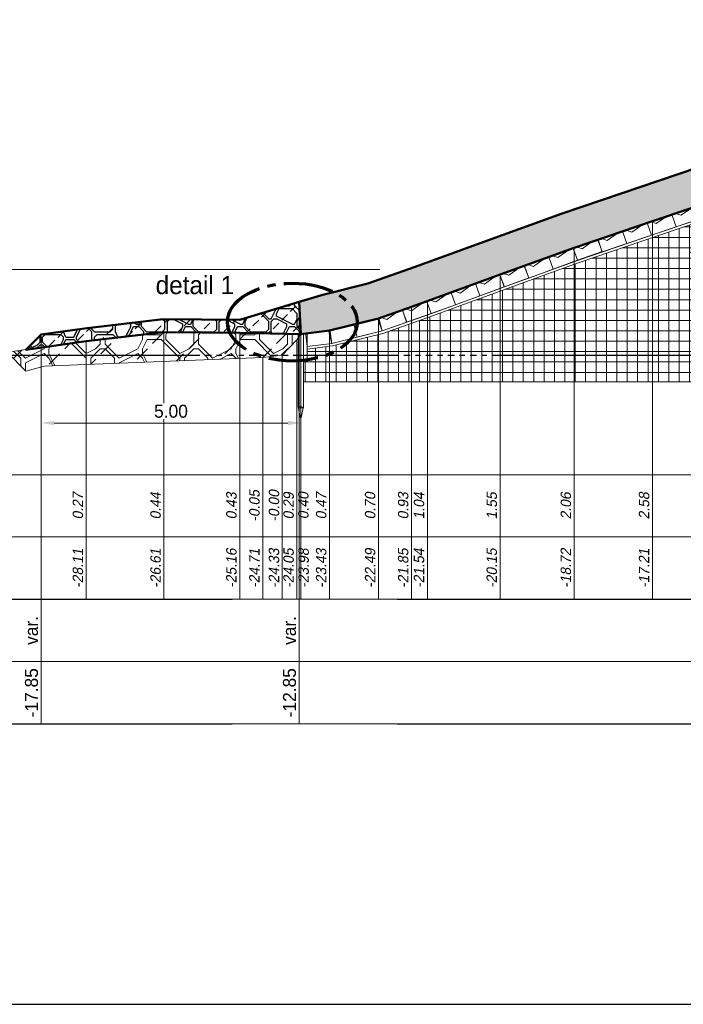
# Model space of a CAD drawing. Header units: metres. Extents: x -256 to 430, y -135 to 172.
# Tile 4 of 29: x 21 to 34, y 19 to 38. Entities that reach past the tile are written whole.
import ezdxf
from ezdxf.enums import TextEntityAlignment as Align

# ---------------------------------------------------------------- set-up
doc = ezdxf.new("R2010")
doc.units = ezdxf.units.M
doc.header["$LTSCALE"] = 0.1
for name, pattern in [('CENTER', [50.8, 31.75, -6.35, 6.35, -6.35]), ('CENTER2', [28.575, 19.05, -3.175, 3.175, -3.175]), ('HIDDEN', [9.525, 6.35, -3.175]), ('NAP', [20, 12.5, -2.5, 2.5, -2.5])]:
    doc.linetypes.add(name, pattern=pattern)
for name, color, linetype, lineweight in [('DP-BS-arcering_betonblokken', 237, 'Continuous', 0), ('DP-BS-arcering_haringmanblokken', 25, 'Continuous', 0), ('DP-BS-arcering_kreukelberm', 253, 'Continuous', 0), ('DP-BS-arcering_mijnsteen', 253, 'Continuous', 0), ('DP-BS-Matenbalk_verlenglijnen', 253, 'Continuous', 0), ('DP-BS-profiel', 2, 'Continuous', 25), ('DP-Matenbalk', 1, 'Continuous', 18), ('DP-Matenbalk_bestaandehoogten', 6, 'Continuous', 25), ('DP-Matenbalk_nwhoogten', 7, 'Continuous', 35), ('DP-NAP-lijn', 6, 'NAP', 25), ('DP-NW-arcering_kreukelberm', 2, 'Continuous', 25), ('DP-NW-arcering_overlaging', 1, 'Continuous', 18), ('DP-NW-Matenbalk_verlenglijnen', 135, 'Continuous', 0), ('DP-NW-profiel', 4, 'Continuous', 50), ('DP-waterlijn', 1, 'Continuous', 13), ('DP-Waterlijn_tekst', 7, 'Continuous', 35), ('maatvoering-lin', 7, 'Continuous', 30), ('Plts-Dwarsprofiel', 5, 'CENTER2', 70), ('TL-2.5 mm tekst_schaaldp', 7, 'Continuous', 25), ('TL-2.5mm Tekst', 7, 'Continuous', 25), ('TL-5.0mm Tekst', 4, 'Continuous', 50)]:
    doc.layers.add(name, color=color, linetype=linetype, lineweight=lineweight)
doc.styles.add('dp-besthgt', font='StagCAD.ttf', dxfattribs={"oblique": 10, "height": 0.2})
doc.styles.add('dp-nwhgt', font='StagCAD.ttf', dxfattribs={"height": 0.25})
doc.styles.add('StagCAD', font='StagCAD.ttf')
doc.dimstyles.new('GM-maatvoering', dxfattribs={"dimtxt": 2.5, "dimasz": 2.5, "dimexe": 1, "dimexo": 0, "dimgap": 1, "dimtad": 1, "dimrnd": 0.001, "dimzin": 1, "dimdsep": 46, "dimtxsty": 'StagCAD', "dimcen": 0.09, "dimclrd": 1, "dimclre": 1, "dimclrt": 7, "dimazin": 0, "dimtfac": 1, "dimtix": 1, "dimtmove": 0, "dimatfit": 3, "dimfxl": 1, "dimfxlon": 1, "dimtvp": 0.83, "dimtolj": 1, "dimtzin": 0, "dimlwd": 15, "dimlwe": 15, "dimarcsym": 0})

# ---------------------------------------------------------------- blocks, each defined once
blk = doc.blocks.new('*U26')
at = {"layer": 'DP-Matenbalk'}
for p, q in [((6, -3.5), (52.6, -3.5)), ((6, -4.7), (52.6, -4.7)), ((6, -5.9), (52.6, -5.9)), ((6, -7.1), (52.6, -7.1)), ((6, -8.3), (52.6, -8.3))]:
    blk.add_line(p, q, dxfattribs=at)
at = {"layer": 'TL-2.5 mm tekst_schaaldp', "style": 'StagCAD', "width": 0.96}
blk.add_attdef('SCHAAL', (-0.05, -9.924), '', height=0.25, dxfattribs=at)
at = {"layer": 'TL-2.5mm Tekst', "lineweight": 35, "style": 'StagCAD', "width": 0.96}
blk.add_attdef('GEBIEDDWP', (7.116, -9.335), '', height=0.25, dxfattribs=at)
at = {"layer": 'TL-5.0mm Tekst', "style": 'StagCAD', "width": 0.96}
blk.add_attdef('OMSCHRIJVING', (-0.05, -9.335), '', height=0.5, dxfattribs=at)
blk = doc.blocks.new('BB-25-50')
blk.add_lwpolyline([(0, 0), (0.5, 0), (0.5, 0.23), (0.48, 0.25), (0.02, 0.25), (0, 0.23)], close=True)
blk = doc.blocks.new('HB-25-50')
blk.add_lwpolyline([(0, 0), (0.5, 0), (0.5, 0.23), (0.48, 0.25), (0.02, 0.25), (0, 0.23)], close=True)
blk.add_lwpolyline([(0.07, 0.25), (0.16, 0.18), (0.41, 0.25)])
blk = doc.blocks.new('DWP1 bestaand')
at = {"layer": 'DP-BS-arcering_kreukelberm', "lineweight": 0}
h = blk.add_hatch(dxfattribs=at)
h.set_pattern_fill('NATUURST', color=251, scale=0.18, pattern_type=2)
h.set_pattern_definition([(0, (1.26, 0.09), (1.8, 1.8), [0.09, -0.09, 0.18, -1.44]), (0, (0.54, 0.18), (1.8, 1.8), [0.45, -1.35]), (0, (0.45, 0.27), (1.8, 1.8), [0.45, -1.35]), (0, (1.26, 0.72), (1.8, 1.8), [0.09, -1.71]), (0, (0.36, 0.9), (1.8, 1.8), [0.27, -1.53]), (0, (0.36, 0.99), (1.8, 1.8), [0.27, -1.53]), (0, (1.44, 1.08), (1.8, 1.8), [0.54, -1.26]), (0, (1.35, 1.17), (1.8, 1.8), [0.54, -1.26]), (0, (0.9, 1.35), (1.8, 1.8), [0.18, -1.62]), (0, (0.99, 1.44), (1.8, 1.8), [0.09, -1.71]), (0, (0.18, 1.62), (1.8, 1.8), [0.09, -0.09, 0.09, -1.53]), (90, (0.18, 1.26), (-1.8, 1.8), [0.27, -1.53]), (90, (0.27, 0.63), (-1.8, 1.8), [0.09, -0.18, 0.09, -0.18, 0.36, -0.9]), (90, (0.45, 1.71), (-1.8, 1.8), [0.09, -1.71]), (90, (0.72, 0.9), (-1.8, 1.8), [0.09, -1.71]), (90, (0.81, 1.35), (-1.8, 1.8), [0.09, -1.71]), (90, (0.99, 0.36), (-1.8, 1.8), [0.18, -1.62]), (90, (1.08, 0.27), (-1.8, 1.8), [0.27, -1.53]), (90, (1.17, 1.35), (-1.8, 1.8), [0.18, -0.09, 0.18, -1.35]), (90, (1.26, 0.81), (-1.8, 1.8), [0.36, -1.44]), (90, (1.35, 0.81), (-1.8, 1.8), [0.18, -1.62]), (90, (1.53, 0.18), (-1.8, 1.8), [0.36, -1.44]), (90, (1.62, 0.18), (-1.8, 1.8), [0.27, -1.53]), (45, (0.9, 0.27), (0, 1.8), [0.12728, -2.41831]), (45, (1.17, 0.72), (0, 1.8), [0.12728, -2.41831]), (45, (1.35, 0.99), (0, 1.8), [0.12728, -2.41831]), (45, (0.09, 1.17), (0, 1.8), [0.12728, -2.41831]), (45, (0.27, 1.53), (0, 1.8), [0.12728, -2.41831]), (45, (1.08, 0.54), (0, 1.8), [0.25456, -2.29103]), (45, (1.26, 1.71), (0, 1.8), [0.25456, -2.29103]), (135, (1.17, 0), (-1.8, 0), [0.25456, -2.29103]), (135, (1.26, 0.09), (-1.8, 0), [0.25456, -2.29103]), (135, (1.53, 0.54), (-1.8, 0), [0.25456, -2.29103]), (135, (1.26, 1.17), (-1.8, 0), [0.25456, -2.29103]), (135, (1.35, 1.17), (-1.8, 0), [0.25456, -2.29103]), (135, (0.99, 0.63), (-1.8, 0), [0.38184, -2.16375]), (135, (1.62, 0.54), (-1.8, 0), [0.38184, -2.16375]), (135, (0.99, 0.54), (-1.8, 0), [0.50912, -2.03647]), (135, (0.18, 1.62), (-1.8, 0), [0.50912, -2.03647]), (135, (0.18, 1.53), (-1.8, 0), [0.50912, -2.03647]), (135, (0.27, 0.54), (-1.8, 0), [0.12728, -2.41831]), (135, (0.27, 0.99), (-1.8, 0), [0.12728, -2.41831]), (26.565, (1.35, 0.09), (1.8, 7e-10), [0.20125, -3.82368]), (26.565, (0.99, 0.63), (1.8, 7e-10), [0.20125, -3.82368]), (26.565, (1.62, 0.45), (1.8, 7e-10), [0.40249, -3.62243]), (26.565, (1.62, 0.54), (1.8, 7e-10), [0.40249, -3.62243]), (63.435, (1.08, 1.44), (9e-11, 1.8), [0.20124, -2.0124, 0.40248, -1.408802]), (63.435, (0.18, 0.72), (9e-11, 1.8), [0.20125, -3.82368]), (63.435, (0.45, 0), (9e-11, 1.8), [0.20125, -3.82368]), (63.435, (0.27, 0.72), (9e-11, 1.8), [0.20125, -3.82368]), (63.435, (1.17, 1.53), (9e-11, 1.8), [0.20125, -3.82368]), (63.435, (1.08, 1.44), (9e-11, 1.8), [0.20125, -3.82368]), (63.435, (0.72, 0.99), (9e-11, 1.8), [0.40249, -3.62243]), (63.435, (0.63, 0.99), (9e-11, 1.8), [0.40249, -3.62243]), (116.565, (0.36, 0.99), (-7e-10, 1.8), [0.20125, -3.82368]), (116.565, (0.45, 0.18), (-7e-10, 1.8), [0.40249, -3.62243]), (116.565, (0.45, 0.27), (-7e-10, 1.8), [0.40249, -3.62243]), (153.435, (0.81, 1.44), (-1.8, 9e-11), [0.40249, -3.62243]), (153.435, (0.99, 1.44), (-1.8, 9e-11), [0.60374, -3.42118]), (45, (0.39775, 0), (-0.397748, 0.397748), [0.28125, -0.140625])])
h.paths.add_polyline_path([(-29.634, 0.523), (-29.272, 0.162), (-28.924, 0.254), (-24.716, 0.424), (-24.339, 0.468), (-24.058, 0.764), (-23.983, 0.87), (-25.159, 0.897), (-26.618, 0.908), (-28.113, 0.735)])
at = {"layer": 'DP-BS-arcering_mijnsteen', "lineweight": 0}
h = blk.add_hatch(dxfattribs=at)
h.set_pattern_fill('_U', color=251, scale=2, angle=90, double=1, pattern_type=0)
h.set_pattern_definition([(90, (0, 0.47), (-0.2, -1e-16), []), (180, (0, 0.47), (2e-16, -0.2), [])])
h.paths.add_polyline_path([(-11.289, 3.769), (-11.023, 3.812), (-11.154, 3.943), (-10.516, 4.048), (-8.619, 4.103), (-7.356, 4.285), (-7.384, 4.483), (-8.636, 4.303), (-10.535, 4.247), (-11.328, 4.117), (-11.352, 4.265), (-12.335, 4.15), (-12.848, 4.067), (-14.302, 3.678), (-15.675, 3.254), (-17.121, 2.765), (-18.624, 2.252), (-20.047, 1.737), (-21.447, 1.225), (-22.403, 0.886), (-23.376, 0.645), (-23.858, 0.583), (-23.858, 0.37), (-23.933, 0.37), (-23.933, -0.046), (-13.983, -0.046), (-16.483, 2.453), (-15.521, 2.778), (-14.163, 3.197), (-12.743, 3.578), (-12.266, 3.654)])
at = {"layer": 'DP-BS-Matenbalk_verlenglijnen'}
for points in [[(-17.218, 3.049), (-17.218, -4.234)], [(-18.723, 2.535), (-18.723, -4.234)], [(-20.149, 2.019), (-20.149, -4.234)], [(-21.853, 1.399), (-21.853, -4.234)], [(-21.548, 1.507), (-21.548, -4.234)], [(-22.489, 1.174), (-22.489, -4.234)], [(-26.618, 0.908), (-26.618, -4.234)], [(-25.159, 0.897), (-25.159, -4.234)], [(-24.058, 0.764), (-24.058, -4.234)], [(-23.983, 0.87), (-23.983, -4.234)], [(-23.431, 0.94), (-23.431, -4.234)], [(-28.113, 0.735), (-28.113, -4.234)], [(-24.716, 0.424), (-24.716, -4.234)], [(-24.339, 0.468), (-24.339, -4.234)]]:
    blk.add_lwpolyline(points, dxfattribs=at)
at = {"layer": 'DP-BS-profiel', "color": 1, "lineweight": 18}
for p, q in [((-24.033, 0.87), (-23.933, 0.87)), ((-23.983, -0.73), (-23.983, -0.57))]:
    blk.add_line(p, q, dxfattribs=at)
for points in [[(-1.128, 7.295), (-2.937, 6.658), (-4.697, 5.947), (-6.174, 5.393), (-7.448, 4.928), (-8.675, 4.752), (-10.579, 4.696), (-11.401, 4.561), (-12.376, 4.447), (-12.911, 4.361), (-14.385, 3.966), (-15.767, 3.539), (-17.218, 3.049), (-18.723, 2.535), (-20.149, 2.019), (-21.548, 1.507), (-22.489, 1.174), (-23.431, 0.94), (-23.983, 0.87)], [(-23.933, -0.046), (-13.983, -0.046), (-16.483, 2.453), (-15.521, 2.778), (-14.163, 3.197), (-12.743, 3.578), (-12.266, 3.654), (-11.289, 3.769), (-11.023, 3.812), (-11.154, 3.943), (-10.516, 4.048), (-8.619, 4.103), (-7.049, 4.329), (-5.932, 4.736), (-4.443, 5.295), (-2.69, 6.003), (-1.762, 6.33), (-1.128, 6.553), (-0.575, 7.106), (0.489, 7.226), (2.528, 7.313)], [(-11.352, 4.265), (-11.359, 4.264), (-12.335, 4.15), (-12.848, 4.067), (-14.302, 3.678), (-15.675, 3.254), (-17.121, 2.765), (-18.624, 2.252), (-20.047, 1.737), (-21.447, 1.225), (-22.403, 0.886), (-23.376, 0.645), (-23.858, 0.583)], [(-11.36, 4.314), (-11.366, 4.313), (-12.342, 4.199), (-12.858, 4.116), (-14.316, 3.726), (-15.69, 3.301), (-17.137, 2.812), (-18.64, 2.299), (-20.064, 1.784), (-21.463, 1.272), (-22.417, 0.934)], [(-34.202, -0.727), (-29.634, 0.523), (-28.113, 0.735), (-26.618, 0.908), (-25.159, 0.897), (-23.983, 0.87)], [(-23.983, 0.87), (-24.058, 0.764), (-24.339, 0.468), (-24.716, 0.424), (-28.924, 0.254), (-29.272, 0.162), (-29.634, 0.523)], [(-23.933, 0.87), (-23.858, 0.87), (-23.858, 0.37), (-23.933, 0.37)], [(-22.417, 0.934), (-23.385, 0.694), (-23.858, 0.634)]]:
    blk.add_lwpolyline(points, dxfattribs=at)
blk.add_lwpolyline([(-24.033, -0.53), (-24.033, 0.87), (-24.023, 0.88), (-23.943, 0.88), (-23.933, 0.87), (-23.933, -0.53), (-23.973, -0.73), (-23.993, -0.73)], close=True, dxfattribs=at)
blk.add_ellipse((-24.004, -0.57), major_axis=(0, 0.04), ratio=0.525, start_param=4.712389, end_param=7.853982, dxfattribs=at)
at = {"layer": 'DP-BS-profiel', "color": 1, "lineweight": 18, "extrusion": (0, 0, -1)}
blk.add_ellipse((-23.962, -0.57), major_axis=(0, 0.04), ratio=0.525, start_param=4.712389, end_param=7.853982, dxfattribs=at)
at = {"layer": 'DP-BS-profiel'}
blk.add_point((-21.853, 1.399), dxfattribs=at)
at = {"layer": 'DP-BS-arcering_betonblokken'}
for p, xscale, rotation in [((-22.9, 0.814), 0.993, 13.9553011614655), ((-23.858, 0.634), 0.95, 7.225869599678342)]:
    blk.add_blockref('BB-25-50', p, dxfattribs=dict(at, xscale=xscale, rotation=rotation))
at = {"layer": 'DP-BS-arcering_betonblokken', "rotation": 13.9553011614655}
blk.add_blockref('BB-25-50', (-23.385, 0.694), dxfattribs=at)
at = {"layer": 'DP-BS-arcering_haringmanblokken'}
for p, rotation in [((-16.763, 2.939), 18.66800678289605), ((-17.236, 2.779), 18.84929988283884), ((-18.182, 2.455), 18.84929988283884), ((-17.709, 2.617), 18.84929988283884), ((-18.656, 2.294), 19.89267438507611), ((-19.126, 2.124), 19.89267438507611), ((-19.596, 1.953), 19.89267438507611), ((-20.066, 1.783), 20.10346795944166), ((-20.536, 1.611), 20.10346795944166), ((-21.005, 1.44), 20.10346795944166), ((-21.475, 1.268), 20.10346795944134), ((-22.417, 0.934), 19.48106401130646), ((-21.946, 1.101), 19.48106401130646)]:
    blk.add_blockref('HB-25-50', p, dxfattribs=dict(at, rotation=rotation))
at = {"layer": 'DP-Matenbalk_bestaandehoogten', "style": 'dp-besthgt', "oblique": 10}
for s, p in [('0.27', (-28.113, -2.434)), ('0.44', (-26.618, -2.434)), ('0.43', (-25.159, -2.434)), ('-0.05', (-24.716, -2.434)), ('-0.00', (-24.339, -2.434)), ('0.29', (-24.058, -2.434)), ('0.40', (-23.774, -2.43)), ('0.47', (-23.431, -2.434)), ('0.70', (-22.489, -2.434)), ('0.93', (-21.853, -2.434)), ('1.04', (-21.548, -2.434)), ('1.55', (-20.149, -2.434)), ('2.06', (-18.723, -2.434)), ('2.58', (-17.218, -2.434)), ('-28.11', (-28.113, -3.634)), ('-26.61', (-26.618, -3.634)), ('-25.16', (-25.159, -3.634)), ('-24.71', (-24.716, -3.634)), ('-24.33', (-24.339, -3.634)), ('-24.05', (-24.058, -3.634)), ('-23.98', (-23.769, -3.634)), ('-23.43', (-23.431, -3.634)), ('-22.49', (-22.489, -3.634)), ('-21.85', (-21.853, -3.634)), ('-21.54', (-21.548, -3.634)), ('-20.15', (-20.149, -3.634)), ('-18.72', (-18.723, -3.634)), ('-17.21', (-17.218, -3.634))]:
    blk.add_text(s, height=0.2, rotation=90, dxfattribs=at).set_placement(p, align=Align.BOTTOM_CENTER)
blk = doc.blocks.new('*U27')
at = {"layer": 'DP-NAP-lijn'}
blk.add_line((0, 0), (526, 0), dxfattribs=at)
at = {"layer": 'DP-waterlijn'}
blk.add_line((0, 16.5), (182.38, 16.5), dxfattribs=at)
at = {"layer": 'DP-NAP-lijn', "style": 'StagCAD'}
blk.add_attdef('NAPLIJN', (6.25, 1), '', height=2.5, dxfattribs=at)
at = {"layer": 'DP-Waterlijn_tekst', "style": 'StagCAD'}
blk.add_attdef('WP', text='', height=2.5, dxfattribs=at).set_placement((11.17, 16.5), align=Align.BOTTOM_CENTER)
blk = doc.blocks.new('*D48')
at = {"layer": 'Defpoints', "color": 0, "transparency": 16777216}
for p in [(38.786, 38.819), (38.786, 35.934), (26.687, 32.226)]:
    blk.add_point(p, dxfattribs=at)
at = {"layer": 'maatvoering-lin', "color": 1, "lineweight": 15, "transparency": 16777216}
for p, q in [((26.687, 38.719), (26.687, 38.919)), ((38.786, 38.719), (38.786, 38.919)), ((26.937, 38.819), (38.536, 38.819))]:
    blk.add_line(p, q, dxfattribs=at)
at = {"layer": 'maatvoering-lin', "color": 1, "transparency": 16777216}
for points in [[(26.937, 38.86), (26.937, 38.777), (26.687, 38.819)], [(38.536, 38.86), (38.536, 38.777), (38.786, 38.819)]]:
    blk.add_solid(points, dxfattribs=at)
at = {"layer": 'maatvoering-lin', "color": 7, "transparency": 16777216, "insert": (32.737, 39.081), "char_height": 0.25, "attachment_point": 5, "style": 'StagCAD'}
blk.add_mtext('\\A1;Breuksteen; 40-200kg; 1200kg/m²', dxfattribs=at)
blk = doc.blocks.new('NWHO')
at = {"layer": 'DP-Matenbalk_nwhoogten', "style": 'dp-nwhgt'}
for tag, p in [('AFSTAND', (0.6, -0.013)), ('HOOGTE', (1.8, -0.013))]:
    blk.add_attdef(tag, text='', height=0.25, dxfattribs=at).set_placement(p, align=Align.BOTTOM_CENTER)
blk = doc.blocks.new('*D73')
at = {"layer": 'Defpoints', "color": 0, "transparency": 16777216}
for p in [(21.723, 31.601), (26.72, 31.604), (26.72, 29.895)]:
    blk.add_point(p, dxfattribs=at)
at = {"layer": 'maatvoering-lin', "color": 1, "lineweight": 15, "transparency": 16777216}
for p, q in [((21.723, 29.995), (21.723, 29.795)), ((26.72, 29.995), (26.72, 29.795)), ((21.973, 29.895), (26.47, 29.895))]:
    blk.add_line(p, q, dxfattribs=at)
at = {"layer": 'maatvoering-lin', "color": 1, "transparency": 16777216}
for points in [[(21.973, 29.936), (21.973, 29.853), (21.723, 29.895)], [(26.47, 29.936), (26.47, 29.853), (26.72, 29.895)]]:
    blk.add_solid(points, dxfattribs=at)
at = {"layer": 'maatvoering-lin', "color": 7, "transparency": 16777216, "insert": (24.221, 30.12), "char_height": 0.25, "attachment_point": 5, "style": 'StagCAD', "bg_fill": 3, "box_fill_scale": 1.1, "bg_fill_color": 256, "bg_fill_true_color": 13158600, "bg_fill_transparency": 0}
blk.add_mtext('\\A1;5.00', dxfattribs=at)
blk = doc.blocks.new('*D83')
at = {"layer": 'Defpoints', "color": 0, "transparency": 16777216}
for p in [(26.687, 38.819), (26.687, 32.226), (21.723, 31.601)]:
    blk.add_point(p, dxfattribs=at)
at = {"layer": 'maatvoering-lin', "color": 1, "lineweight": 15, "transparency": 16777216}
for p, q in [((21.723, 38.719), (21.723, 38.919)), ((26.687, 38.719), (26.687, 38.919)), ((21.973, 38.819), (26.437, 38.819))]:
    blk.add_line(p, q, dxfattribs=at)
at = {"layer": 'maatvoering-lin', "color": 1, "transparency": 16777216}
for points in [[(21.973, 38.86), (21.973, 38.777), (21.723, 38.819)], [(26.437, 38.86), (26.437, 38.777), (26.687, 38.819)]]:
    blk.add_solid(points, dxfattribs=at)
at = {"layer": 'maatvoering-lin', "color": 7, "transparency": 16777216, "insert": (24.205, 39.289), "char_height": 0.25, "attachment_point": 5, "style": 'StagCAD'}
blk.add_mtext('\\A1;Kreukelberm\\Pbreuksteen 10-60kg; 400kg/m²', dxfattribs=at)
blk = doc.blocks.new('*D90')
at = {"layer": 'Defpoints', "color": 0, "transparency": 16777216}
for p in [(21.723, 31.601), (21.757, 31.353)]:
    blk.add_point(p, dxfattribs=at)
at = {"layer": 'maatvoering-lin', "color": 1, "lineweight": 15, "transparency": 16777216}
for p, q in [((20.486, 31.681), (20.451, 31.928)), ((20.619, 31.447), (20.421, 31.419)), ((20.52, 31.433), (20.555, 31.185)), ((20.654, 31.199), (20.456, 31.172)), ((20.589, 30.938), (20.624, 30.69))]:
    blk.add_line(p, q, dxfattribs=at)
at = {"layer": 'maatvoering-lin', "color": 1, "transparency": 16777216}
for points in [[(20.527, 31.686), (20.444, 31.675), (20.52, 31.433)], [(20.631, 30.944), (20.548, 30.932), (20.555, 31.185)]]:
    blk.add_solid(points, dxfattribs=at)
at = {"layer": 'maatvoering-lin', "color": 7, "transparency": 16777216, "insert": (20.76, 31.34), "char_height": 0.25, "attachment_point": 5, "rotation": 277.9348, "style": 'StagCAD', "bg_fill": 3, "box_fill_scale": 1.1, "bg_fill_color": 256, "bg_fill_true_color": 13158600, "bg_fill_transparency": 0}
blk.add_mtext('\\A1;0.25', dxfattribs=at)
at = {"layer": 'Defpoints', "color": 0, "transparency": 16777216}
blk.add_point((20.555, 31.185), dxfattribs=at)

msp = doc.modelspace()

# ---------------------------------------------------------------- hatches: boundary and pattern name
at = {"layer": 'DP-NW-arcering_kreukelberm'}
h = msp.add_hatch(dxfattribs=at)
h.set_pattern_fill('NATUURST', color=256, scale=0.1, pattern_type=2)
h.set_pattern_definition([(0, (0.7, 0.05), (1, 1), [0.05, -0.05, 0.1, -0.8]), (0, (0.3, 0.1), (1, 1), [0.25, -0.75]), (0, (0.25, 0.15), (1, 1), [0.25, -0.75]), (0, (0.7, 0.4), (1, 1), [0.05, -0.95]), (0, (0.2, 0.5), (1, 1), [0.15, -0.85]), (0, (0.2, 0.55), (1, 1), [0.15, -0.85]), (0, (0.8, 0.6), (1, 1), [0.3, -0.7]), (0, (0.75, 0.65), (1, 1), [0.3, -0.7]), (0, (0.5, 0.75), (1, 1), [0.1, -0.9]), (0, (0.55, 0.8), (1, 1), [0.05, -0.95]), (0, (0.1, 0.9), (1, 1), [0.05, -0.05, 0.05, -0.85]), (90, (0.1, 0.7), (-1, 1), [0.15, -0.85]), (90, (0.15, 0.35), (-1, 1), [0.05, -0.1, 0.05, -0.1, 0.2, -0.5]), (90, (0.25, 0.95), (-1, 1), [0.05, -0.95]), (90, (0.4, 0.5), (-1, 1), [0.05, -0.95]), (90, (0.45, 0.75), (-1, 1), [0.05, -0.95]), (90, (0.55, 0.2), (-1, 1), [0.1, -0.9]), (90, (0.6, 0.15), (-1, 1), [0.15, -0.85]), (90, (0.65, 0.75), (-1, 1), [0.1, -0.05, 0.1, -0.75]), (90, (0.7, 0.45), (-1, 1), [0.2, -0.8]), (90, (0.75, 0.45), (-1, 1), [0.1, -0.9]), (90, (0.85, 0.1), (-1, 1), [0.2, -0.8]), (90, (0.9, 0.1), (-1, 1), [0.15, -0.85]), (45, (0.5, 0.15), (0, 1), [0.07071, -1.343503]), (45, (0.65, 0.4), (0, 1), [0.07071, -1.343503]), (45, (0.75, 0.55), (0, 1), [0.07071, -1.343503]), (45, (0.05, 0.65), (0, 1), [0.07071, -1.343503]), (45, (0.15, 0.85), (0, 1), [0.07071, -1.343503]), (45, (0.6, 0.3), (0, 1), [0.14142, -1.272793]), (45, (0.7, 0.95), (0, 1), [0.14142, -1.272793]), (135, (0.65, 0), (-1, 0), [0.14142, -1.272793]), (135, (0.7, 0.05), (-1, 0), [0.14142, -1.272793]), (135, (0.85, 0.3), (-1, 0), [0.14142, -1.272793]), (135, (0.7, 0.65), (-1, 0), [0.14142, -1.272793]), (135, (0.75, 0.65), (-1, 0), [0.14142, -1.272793]), (135, (0.55, 0.35), (-1, 0), [0.212132, -1.202082]), (135, (0.9, 0.3), (-1, 0), [0.212132, -1.202082]), (135, (0.55, 0.3), (-1, 0), [0.282843, -1.13137]), (135, (0.1, 0.9), (-1, 0), [0.282843, -1.13137]), (135, (0.1, 0.85), (-1, 0), [0.282843, -1.13137]), (135, (0.15, 0.3), (-1, 0), [0.07071, -1.343503]), (135, (0.15, 0.55), (-1, 0), [0.07071, -1.343503]), (26.565, (0.75, 0.05), (1, 4e-10), [0.111803, -2.124265]), (26.565, (0.55, 0.35), (1, 4e-10), [0.111803, -2.124265]), (26.565, (0.9, 0.25), (1, 4e-10), [0.223607, -2.012461]), (26.565, (0.9, 0.3), (1, 4e-10), [0.223607, -2.012461]), (63.435, (0.6, 0.8), (5e-11, 1), [0.1118, -1.118, 0.2236, -0.782668]), (63.435, (0.1, 0.4), (5e-11, 1), [0.111803, -2.124265]), (63.435, (0.25, 0), (5e-11, 1), [0.111803, -2.124265]), (63.435, (0.15, 0.4), (5e-11, 1), [0.111803, -2.124265]), (63.435, (0.65, 0.85), (5e-11, 1), [0.111803, -2.124265]), (63.435, (0.6, 0.8), (5e-11, 1), [0.111803, -2.124265]), (63.435, (0.4, 0.55), (5e-11, 1), [0.223607, -2.012461]), (63.435, (0.35, 0.55), (5e-11, 1), [0.223607, -2.012461]), (116.565, (0.2, 0.55), (-4e-10, 1), [0.111803, -2.124265]), (116.565, (0.25, 0.1), (-4e-10, 1), [0.223607, -2.012461]), (116.565, (0.25, 0.15), (-4e-10, 1), [0.223607, -2.012461]), (153.435, (0.45, 0.8), (-1, 5e-11), [0.223607, -2.012461]), (153.435, (0.55, 0.8), (-1, 5e-11), [0.33541, -1.900658]), (45, (0.22097, 0), (-0.2209709, 0.2209709), [0.15625, -0.078125])])
h.paths.add_polyline_path([(26.6874, 32.2259), (25.5465, 31.881), (24.0707, 31.8921), (22.5576, 31.717), (21.7229, 31.6007), (21.4296, 31.3074), (21.7229, 31.3482), (22.5892, 31.469), (24.0842, 31.642), (25.5428, 31.631), (26.7061, 31.6043)])
at = {"layer": 'DP-NW-arcering_overlaging'}
h = msp.add_hatch(dxfattribs=at)
h.set_pattern_fill('NATUURST', color=256, scale=0.09, angle=90, pattern_type=2)
h.set_pattern_definition([(90, (-0.045, 1.1), (-0.9, 0.9), [0.045, -0.045, 0.09, -0.72]), (90, (-0.09, 0.74), (-0.9, 0.9), [0.225, -0.675]), (90, (-0.135, 0.695), (-0.9, 0.9), [0.225, -0.675]), (90, (-0.36, 1.1), (-0.9, 0.9), [0.045, -0.855]), (90, (-0.45, 0.65), (-0.9, 0.9), [0.135, -0.765]), (90, (-0.495, 0.65), (-0.9, 0.9), [0.135, -0.765]), (90, (-0.54, 1.19), (-0.9, 0.9), [0.27, -0.63]), (90, (-0.585, 1.145), (-0.9, 0.9), [0.27, -0.63]), (90, (-0.675, 0.92), (-0.9, 0.9), [0.09, -0.81]), (90, (-0.72, 0.965), (-0.9, 0.9), [0.045, -0.855]), (90, (-0.81, 0.56), (-0.9, 0.9), [0.045, -0.045, 0.045, -0.765]), (180, (-0.63, 0.56), (-0.9, -0.9), [0.135, -0.765]), (180, (-0.315, 0.605), (-0.9, -0.9), [0.045, -0.09, 0.045, -0.09, 0.18, -0.45]), (180, (-0.855, 0.695), (-0.9, -0.9), [0.045, -0.855]), (180, (-0.45, 0.83), (-0.9, -0.9), [0.045, -0.855]), (180, (-0.675, 0.875), (-0.9, -0.9), [0.045, -0.855]), (180, (-0.18, 0.965), (-0.9, -0.9), [0.09, -0.81]), (180, (-0.135, 1.01), (-0.9, -0.9), [0.135, -0.765]), (180, (-0.675, 1.055), (-0.9, -0.9), [0.09, -0.045, 0.09, -0.675]), (180, (-0.405, 1.1), (-0.9, -0.9), [0.18, -0.72]), (180, (-0.405, 1.145), (-0.9, -0.9), [0.09, -0.81]), (180, (-0.09, 1.235), (-0.9, -0.9), [0.18, -0.72]), (180, (-0.09, 1.28), (-0.9, -0.9), [0.135, -0.765]), (135, (-0.135, 0.92), (-0.9, -5e-16), [0.06364, -1.209153]), (135, (-0.36, 1.055), (-0.9, -5e-16), [0.06364, -1.209153]), (135, (-0.495, 1.145), (-0.9, -5e-16), [0.06364, -1.209153]), (135, (-0.585, 0.515), (-0.9, -5e-16), [0.06364, -1.209153]), (135, (-0.765, 0.605), (-0.9, -5e-16), [0.06364, -1.209153]), (135, (-0.27, 1.01), (-0.9, -5e-16), [0.127279, -1.145513]), (135, (-0.855, 1.1), (-0.9, -5e-16), [0.127279, -1.145513]), (225, (-4e-16, 1.055), (5e-16, -0.9), [0.127279, -1.145513]), (225, (-0.045, 1.1), (5e-16, -0.9), [0.127279, -1.145513]), (225, (-0.27, 1.235), (5e-16, -0.9), [0.127279, -1.145513]), (225, (-0.585, 1.1), (5e-16, -0.9), [0.127279, -1.145513]), (225, (-0.585, 1.145), (5e-16, -0.9), [0.127279, -1.145513]), (225, (-0.315, 0.965), (5e-16, -0.9), [0.190919, -1.081873]), (225, (-0.27, 1.28), (5e-16, -0.9), [0.190919, -1.081873]), (225, (-0.27, 0.965), (5e-16, -0.9), [0.254558, -1.018234]), (225, (-0.81, 0.56), (5e-16, -0.9), [0.254558, -1.018234]), (225, (-0.765, 0.56), (5e-16, -0.9), [0.254558, -1.018234]), (225, (-0.27, 0.605), (5e-16, -0.9), [0.06364, -1.209153]), (225, (-0.495, 0.605), (5e-16, -0.9), [0.06364, -1.209153]), (116.56505, (-0.045, 1.145), (-4e-10, 0.9), [0.100623, -1.911838]), (116.56505, (-0.315, 0.965), (-4e-10, 0.9), [0.100623, -1.911838]), (116.56505, (-0.225, 1.28), (-4e-10, 0.9), [0.201246, -1.811215]), (116.56505, (-0.27, 1.28), (-4e-10, 0.9), [0.201246, -1.811215]), (153.43495, (-0.72, 1.01), (-0.9, 5e-11), [0.10062, -1.0062, 0.20124, -0.704401]), (153.43495, (-0.36, 0.56), (-0.9, 5e-11), [0.100623, -1.911838]), (153.43495, (-1e-16, 0.695), (-0.9, 5e-11), [0.100623, -1.911838]), (153.43495, (-0.36, 0.605), (-0.9, 5e-11), [0.100623, -1.911838]), (153.43495, (-0.765, 1.055), (-0.9, 5e-11), [0.100623, -1.911838]), (153.43495, (-0.72, 1.01), (-0.9, 5e-11), [0.100623, -1.911838]), (153.43495, (-0.495, 0.83), (-0.9, 5e-11), [0.201246, -1.811215]), (153.43495, (-0.495, 0.785), (-0.9, 5e-11), [0.201246, -1.811215]), (206.56505, (-0.495, 0.65), (-0.9, -4e-10), [0.100623, -1.911838]), (206.56505, (-0.09, 0.695), (-0.9, -4e-10), [0.201246, -1.811215]), (206.56505, (-0.135, 0.695), (-0.9, -4e-10), [0.201246, -1.811215]), (243.43495, (-0.72, 0.875), (-5e-11, -0.9), [0.201246, -1.811215]), (243.43495, (-0.72, 0.965), (-5e-11, -0.9), [0.301869, -1.710592]), (135, (-1e-16, 0.66887), (-0.1988738, -0.1988738), [0.140625, -0.0703125])])
h.paths.add_polyline_path([(27.2708, 31.674), (28.2125, 31.908), (29.1538, 32.241), (30.5526, 32.753), (31.9787, 33.269), (33.4843, 33.783), (34.9346, 34.273), (36.3169, 34.7), (37.7914, 35.095), (38.3259, 35.181), (38.7861, 35.2348), (38.7861, 35.934), (38.5431, 35.9112), (38.2296, 35.8745), (37.6448, 35.7804), (36.123, 35.3727), (34.7192, 34.9391), (33.2592, 34.4458), (31.7465, 33.9294), (30.3133, 33.4108), (28.9168, 32.8997), (28.0109, 32.5792), (27.1419, 32.3633), (26.6874, 32.2259), (26.7187, 31.604)])

# ---------------------------------------------------------------- linework, layer by layer
at = {"layer": 'Defpoints', "linetype": 'CENTER', "ltscale": 3}
msp.add_lwpolyline([(0.0001, 31.204), (308, 31.204)], dxfattribs=at)
at = {"layer": 'Defpoints', "linetype": 'HIDDEN', "ltscale": 10}
for points in [[(0, 26.5), (308, 26.5)], [(0, 24.1), (308, 24.1)]]:
    msp.add_lwpolyline(points, dxfattribs=at)
at = {"layer": 'Defpoints', "color": 1, "ltscale": 10}
msp.add_lwpolyline([(0, 18.7), (308, 18.7)], dxfattribs=at)
at = {"layer": 'DP-NW-Matenbalk_verlenglijnen'}
for p, q in [((26.6874, 32.2259), (26.6874, 24.1)), ((21.7229, 31.6007), (21.7229, 24.1))]:
    msp.add_line(p, q, dxfattribs=at)

# ---------------------------------------------------------------- block references
at = {"layer": 'DP-BS-profiel'}
msp.add_blockref('DWP1 bestaand', (50.7019, 30.734), dxfattribs=at)
at = {"layer": 'DP-Matenbalk'}
msp.add_blockref('*U26', (10, 32.4), dxfattribs=at)
at = {"layer": 'DP-Matenbalk_nwhoogten'}
for p, rotation, values in [((21.7229, 24.1), 90.00000000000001, {'AFSTAND': '-17.85', 'HOOGTE': 'var.'}), ((26.6874, 24.1), 90.00000000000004, {'AFSTAND': '-12.85', 'HOOGTE': 'var.'})]:
    msp.add_blockref('NWHO', p, dxfattribs=dict(at, rotation=rotation)).add_auto_attribs(values)
at = {"layer": 'DP-NAP-lijn', "xscale": 0.1, "yscale": 0.1, "zscale": 0.1}
msp.add_blockref('*U27', (10, 31.204), dxfattribs=at)

# ---------------------------------------------------------------- texts
at = {"layer": 'Plts-Dwarsprofiel', "insert": (24.6801, 32.5494), "char_height": 0.35, "width": 1.715, "attachment_point": 5, "style": 'StagCAD'}
msp.add_mtext('detail 1', dxfattribs=at)

# ---------------------------------------------------------------- dimensions: what is measured, and where the dimension line sits
at = {"layer": 'maatvoering-lin'}
dim = msp.add_linear_dim(base=(38.7861, 38.8186), p1=(26.6874, 32.2259), p2=(38.7861, 35.934), text='Breuksteen; 40-200kg; 1200kg/m²', dimstyle='GM-maatvoering', dxfattribs=at)
dim.commit()
dim.dimension.update_dxf_attribs({"geometry": '*D48', "text_midpoint": (32.7367, 39.0811)})

# ---------------------------------------------------------------- next in the draw order: dimensions: what is measured, and where the dimension line sits
dim = msp.add_linear_dim(base=(26.7196, 29.8946), p1=(21.7229, 31.6007), p2=(26.7196, 31.604), dimstyle='GM-maatvoering', override={"dimtfill": 1}, dxfattribs=at)
dim.commit()
dim.dimension.update_dxf_attribs({"geometry": '*D73', "text_midpoint": (24.2213, 30.1196)})

# ---------------------------------------------------------------- next in the draw order: linework, layer by layer
at = {"layer": 'DP-NW-profiel'}
for points in [[(34.7192, 34.9391), (33.2592, 34.4458), (31.7465, 33.9294), (30.3133, 33.4108), (28.9168, 32.8997), (28.0109, 32.5792), (27.1419, 32.3633), (26.6874, 32.2259), (26.6874, 32.2259), (25.5465, 31.881), (24.0707, 31.8921), (22.5576, 31.717), (21.7229, 31.6007), (21.4296, 31.3074), (22.5892, 31.469), (24.0842, 31.642), (25.5428, 31.631), (26.7187, 31.604), (27.2708, 31.674), (28.2125, 31.908), (28.8493, 32.1333), (29.1538, 32.241), (30.5526, 32.753), (31.9787, 33.269), (33.4843, 33.783), (34.9346, 34.273)], [(26.6874, 32.2259), (26.7187, 31.604)], [(26.7061, 31.8534), (26.7187, 31.604)]]:
    msp.add_lwpolyline(points, dxfattribs=at)
at = {"layer": 'Plts-Dwarsprofiel', "ltscale": 0.5}
msp.add_ellipse((26.556, 31.8384), major_axis=(-1.25, 0), ratio=0.6, dxfattribs=at)

# ---------------------------------------------------------------- next in the draw order: dimensions: what is measured, and where the dimension line sits
at = {"layer": 'maatvoering-lin'}
dim = msp.add_linear_dim(base=(26.6874, 38.8186), p1=(21.7229, 31.6007), p2=(26.6874, 32.2259), text='Kreukelberm\\Pbreuksteen 10-60kg; 400kg/m²', dimstyle='GM-maatvoering', dxfattribs=at)
dim.commit()
dim.dimension.update_dxf_attribs({"geometry": '*D83', "text_midpoint": (24.2051, 39.2894)})

# ---------------------------------------------------------------- next in the draw order: dimensions: what is measured, and where the dimension line sits
dim = msp.add_aligned_dim(p1=(21.7229, 31.6007), p2=(21.7574, 31.3531), distance=-1.2142, dimstyle='GM-maatvoering', override={"dimtfill": 1}, dxfattribs=at)
dim.commit()
dim.dimension.update_dxf_attribs({"geometry": '*D90', "text_midpoint": (20.7604, 31.3403)})

doc.saveas('drawing.dxf')
